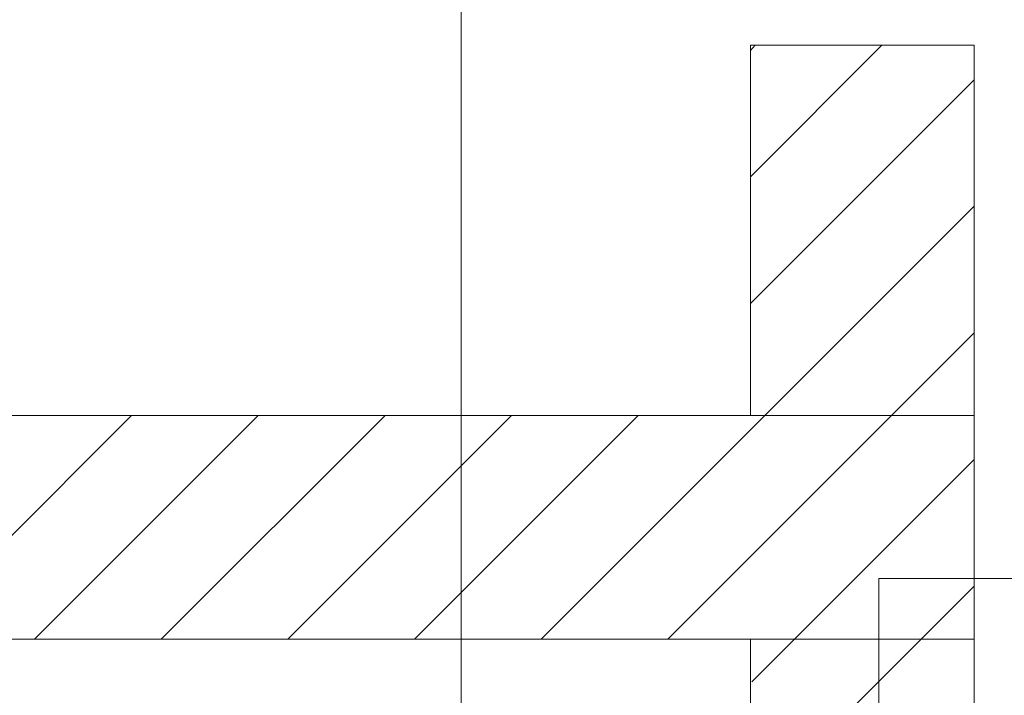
# Model space of a CAD drawing. Extents: x -420 to 300, y 62 to 1162.
# Tile 231 of 256: x 161 to 172, y 863 to 870. Entities that reach past the tile are written whole.
import ezdxf
from ezdxf.lldxf.tags import DXFTag

# ---------------------------------------------------------------- set-up
doc = ezdxf.new("R2010")
doc.units = 0
doc.layers.get('0').update_dxf_attribs({"lineweight": 35})
doc.layers.add('E_Detail_Beschriftung', color=7, linetype='Continuous', lineweight=13, true_color=0x009900)
doc.layers.add('E_Detail_Wandschraffur', color=7, linetype='Continuous', lineweight=5, true_color=0xc0c0c0)
doc.layers.add('E_Detail_Linie_Text_Bem', color=7, linetype='Continuous', lineweight=13)
doc.styles.get("Standard").update_dxf_attribs({"font": 'ARIALN.TTF'})
tags = doc.linetypes.add('fein_strichliert', pattern=[4, 1, -2, 1]).pattern_tags.tags
tags[8:9] = [DXFTag(74, 4), DXFTag(75, 0), DXFTag(340, '0'), DXFTag(46, 0.0), DXFTag(50, 0.0), DXFTag(44, 0.0), DXFTag(45, 0.0)]
tags[6:7] = [DXFTag(74, 4), DXFTag(75, 0), DXFTag(340, '0'), DXFTag(46, 0.0), DXFTag(50, 0.0), DXFTag(44, 0.0), DXFTag(45, 0.0)]
tags[4:5] = [DXFTag(74, 4), DXFTag(75, 0), DXFTag(340, '0'), DXFTag(46, 0.0), DXFTag(50, 0.0), DXFTag(44, 0.0), DXFTag(45, 0.0)]
tags = doc.linetypes.add('fein_strichliert-A06G9FCV8I', pattern=[4, 1, -2, 1]).pattern_tags.tags
tags[8:9] = [DXFTag(74, 4), DXFTag(75, 0), DXFTag(340, '0'), DXFTag(46, 0.0), DXFTag(50, 0.0), DXFTag(44, 0.0), DXFTag(45, 0.0)]
tags[6:7] = [DXFTag(74, 4), DXFTag(75, 0), DXFTag(340, '0'), DXFTag(46, 0.0), DXFTag(50, 0.0), DXFTag(44, 0.0), DXFTag(45, 0.0)]
tags[4:5] = [DXFTag(74, 4), DXFTag(75, 0), DXFTag(340, '0'), DXFTag(46, 0.0), DXFTag(50, 0.0), DXFTag(44, 0.0), DXFTag(45, 0.0)]

# ---------------------------------------------------------------- blocks, each defined once
blk = doc.blocks.new('Referenz-A06G9FD38I')
at = {"layer": 'E_Detail_Linie_Text_Bem', "linetype": 'fein_strichliert-A06G9FCV8I', "ltscale": 0.65}
blk.add_line((166.1, 822.597), (166.1, 875.476), dxfattribs=at)
at = {"layer": 'E_Detail_Linie_Text_Bem', "linetype": 'Continuous', "ltscale": 0.13}
for p, q in [((169.329, 870.04), (171.829, 870.04)), ((169.329, 865.905), (169.329, 870.04)), ((171.829, 870.04), (171.829, 865.905)), ((171.829, 865.905), (120.502, 865.905)), ((171.829, 865.905), (169.329, 865.905)), ((171.829, 863.405), (171.829, 865.905)), ((120.502, 863.405), (169.329, 863.405)), ((130.894, 863.405), (171.829, 863.405)), ((169.329, 863.405), (171.829, 863.405)), ((169.329, 851.605), (169.329, 863.405)), ((171.829, 863.405), (171.829, 823.405))]:
    blk.add_line(p, q, dxfattribs=at)
at = {"layer": 'E_Detail_Linie_Text_Bem', "color": 0, "linetype": 'Continuous', "ltscale": 0.13}
for p, q in [((170.765, 862.436), (170.765, 864.084)), ((170.765, 864.084), (173.026, 864.084))]:
    blk.add_line(p, q, dxfattribs=at)
at = {"layer": 'E_Detail_Wandschraffur', "linetype": 'fein_strichliert', "ltscale": 0.13}
for p, q in [((169.329, 868.57), (170.798, 870.04)), ((169.492, 865.905), (171.829, 868.242)), ((161.335, 863.405), (163.835, 865.905)), ((164.164, 863.405), (166.664, 865.905)), ((166.992, 863.405), (169.492, 865.905)), ((169.821, 863.405), (171.829, 865.413)), ((169.344, 862.929), (169.821, 863.405))]:
    blk.add_line(p, q, dxfattribs=at)
at = {"layer": 'E_Detail_Wandschraffur', "linetype": 'ByBlock', "ltscale": 0.13}
for p, q in [((169.329, 869.984), (169.384, 870.04)), ((169.329, 867.156), (171.829, 869.656)), ((170.906, 865.905), (171.829, 866.827)), ((159.921, 863.405), (162.421, 865.905)), ((162.75, 863.405), (165.25, 865.905)), ((165.578, 863.405), (168.078, 865.905)), ((168.406, 863.405), (170.906, 865.905)), ((171.235, 863.405), (171.829, 863.999)), ((170.41, 862.58), (171.235, 863.405))]:
    blk.add_line(p, q, dxfattribs=at)
at = {"layer": 'E_Detail_Beschriftung', "linetype": 'Continuous', "ltscale": 0.13, "insert": (166.881, 855.25), "char_height": 1.4, "attachment_point": 1, "rotation": 90}
blk.add_mtext('{\\fArial Narrow;Endtüllen}', dxfattribs=at)

msp = doc.modelspace()

# ---------------------------------------------------------------- block references
at = {"color": 8, "lineweight": 25, "ltscale": 0.25, "true_color": 0x808080}
msp.add_blockref('Referenz-A06G9FD38I', (0, 0), dxfattribs=at)

doc.saveas('drawing.dxf')
